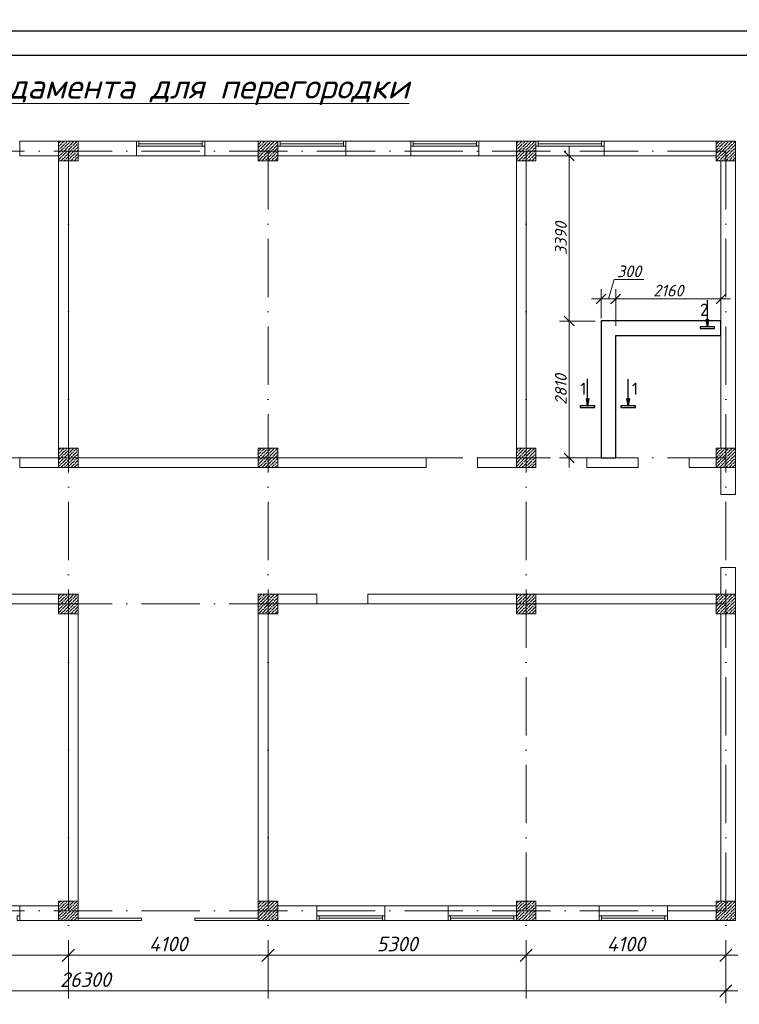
# Model space of a CAD drawing. Header units: millimetres. Extents: x 363306 to 7757304, y 1022887 to 1207196.
# Tile 124 of 256: x 892511 to 907289, y 1068692 to 1088906. Entities that reach past the tile are written whole.
import ezdxf
from ezdxf import colors
from ezdxf.entities.mleader import LeaderData, LeaderLine
from ezdxf.math import Vec2, Vec3

# ---------------------------------------------------------------- set-up
doc = ezdxf.new("R2010")
doc.units = ezdxf.units.MM
doc.linetypes.add('ACAD_ISO10W100', pattern=[18, 12, -3, 0, -3])
for name, color, linetype in [('0 @ 100', 7, 'Continuous'), ('kcd_tx', 7, 'Continuous'), ('O3SAD', 1, 'Continuous')]:
    doc.layers.add(name, color=color, linetype=linetype)
doc.layers.add('ACO-текст', color=7, linetype='Continuous', lineweight=20)
doc.styles.add('Arial', font='arial.ttf')
doc.styles.add('ISOCPEUR', font='isocpeur.TTF')
doc.styles.add('PDF ISOCPEUR Italic', font='isocpeui.ttf')
doc.styles.get("Standard").update_dxf_attribs({"font": 'isocpeui.ttf'})
doc.styles.add('ГОСТ 2.304', font='isocpeui.ttf')
doc.dimstyles.new('12121212', dxfattribs={"dimtxt": 200, "dimasz": 200, "dimexe": 200, "dimexo": 100, "dimgap": 100, "dimtad": 1, "dimdec": 0, "dimzin": 0, "dimdsep": 46, "dimtxsty": 'Standard', "dimblk": 'OBLIQUE', "dimcen": 200, "dimdle": 200, "dimclrd": 5, "dimclre": 5, "dimclrt": 5, "dimadec": 0, "dimazin": 0, "dimtfac": 1, "dimtdec": 0, "dimtofl": 0, "dimtmove": 1, "dimatfit": 3, "dimldrblk": 'OBLIQUE', "dimfxl": 0, "dimtolj": 1, "dimtzin": 0, "dimlwd": 9, "dimlwe": 9, "dimarcsym": 0})
doc.dimstyles.new('Санжар', dxfattribs={"dimtxt": 240, "dimasz": 200, "dimexe": 200, "dimexo": 200, "dimgap": 50, "dimtad": 1, "dimdec": 0, "dimtxsty": 'Standard', "dimblk": 'OBLIQUE', "dimcen": 2.5, "dimdle": 200, "dimclrd": 152, "dimclre": 152, "dimclrt": 152, "dimadec": 0, "dimazin": 0, "dimtfac": 1, "dimtdec": 0, "dimtmove": 0, "dimatfit": 3, "dimldrblk": 'OBLIQUE', "dimfxl": 0, "dimlwd": 0, "dimlwe": 0, "dimarcsym": 0})

# ---------------------------------------------------------------- blocks, each defined once
blk = doc.blocks.new('_Oblique')
at = {"color": 0, "linetype": 'ByBlock', "lineweight": -2}
blk.add_line((-0.5, -0.5), (0.5, 0.5), dxfattribs=at)
blk = doc.blocks.new('*D605')
at = {"color": 5, "lineweight": 9, "transparency": 16777216}
for p, q in [((893511, 1069917), (893511, 1069449)), ((897611, 1069917), (897611, 1069449)), ((897861, 1069699), (893261, 1069699))]:
    blk.add_line(p, q, dxfattribs=at)
at = {"layer": 'Defpoints', "color": 0, "lineweight": 25, "transparency": 16777216}
for p in [(893511, 1070017), (897611, 1070017), (893511, 1069699)]:
    blk.add_point(p, dxfattribs=at)
at = {"color": 5, "lineweight": 9, "transparency": 16777216, "xscale": 250, "yscale": 250, "zscale": 250, "rotation": 180}
blk.add_blockref('_Oblique', (893511, 1069699), dxfattribs=at)
at = {"color": 5, "lineweight": 9, "transparency": 16777216, "xscale": 250, "yscale": 250, "zscale": 250}
blk.add_blockref('_Oblique', (897611, 1069699), dxfattribs=at)
at = {"color": 5, "lineweight": 40, "transparency": 16777216, "insert": (895561, 1069929), "char_height": 300, "attachment_point": 5}
blk.add_mtext('\\A1;4100', dxfattribs=at)
blk = doc.blocks.new('*D606')
at = {"color": 5, "lineweight": 9, "transparency": 16777216}
for p, q in [((897611, 1069917), (897611, 1069449)), ((902911, 1069917), (902911, 1069449)), ((897361, 1069699), (903161, 1069699))]:
    blk.add_line(p, q, dxfattribs=at)
at = {"layer": 'Defpoints', "color": 0, "lineweight": 25, "transparency": 16777216}
for p in [(897611, 1070017), (902911, 1070017), (902911, 1069699)]:
    blk.add_point(p, dxfattribs=at)
at = {"color": 5, "lineweight": 9, "transparency": 16777216, "xscale": 250, "yscale": 250, "zscale": 250, "rotation": 180}
blk.add_blockref('_Oblique', (897611, 1069699), dxfattribs=at)
at = {"color": 5, "lineweight": 9, "transparency": 16777216, "xscale": 250, "yscale": 250, "zscale": 250}
blk.add_blockref('_Oblique', (902911, 1069699), dxfattribs=at)
at = {"color": 5, "lineweight": 40, "transparency": 16777216, "insert": (900261, 1069929), "char_height": 300, "attachment_point": 5}
blk.add_mtext('\\A1;5300', dxfattribs=at)
blk = doc.blocks.new('*D607')
at = {"color": 5, "lineweight": 9, "transparency": 16777216}
for p, q in [((902911, 1069917), (902911, 1069449)), ((907011, 1069917), (907011, 1069449)), ((902661, 1069699), (907261, 1069699))]:
    blk.add_line(p, q, dxfattribs=at)
at = {"layer": 'Defpoints', "color": 0, "lineweight": 25, "transparency": 16777216}
for p in [(902911, 1070017), (907011, 1070017), (907011, 1069699)]:
    blk.add_point(p, dxfattribs=at)
at = {"color": 5, "lineweight": 9, "transparency": 16777216, "xscale": 250, "yscale": 250, "zscale": 250, "rotation": 180}
blk.add_blockref('_Oblique', (902911, 1069699), dxfattribs=at)
at = {"color": 5, "lineweight": 9, "transparency": 16777216, "xscale": 250, "yscale": 250, "zscale": 250}
blk.add_blockref('_Oblique', (907011, 1069699), dxfattribs=at)
at = {"color": 5, "lineweight": 40, "transparency": 16777216, "insert": (904961, 1069929), "char_height": 300, "attachment_point": 5}
blk.add_mtext('\\A1;4100', dxfattribs=at)
blk = doc.blocks.new('*D608')
at = {"color": 5, "lineweight": 9, "transparency": 16777216}
for p, q in [((880711, 1069694), (880711, 1068718)), ((907011, 1069694), (907011, 1068718)), ((880461, 1068968), (907261, 1068968))]:
    blk.add_line(p, q, dxfattribs=at)
at = {"layer": 'Defpoints', "color": 0, "lineweight": 25, "transparency": 16777216}
for p in [(880711, 1069794), (907011, 1069794), (907011, 1068968)]:
    blk.add_point(p, dxfattribs=at)
at = {"color": 5, "lineweight": 9, "transparency": 16777216, "xscale": 250, "yscale": 250, "zscale": 250, "rotation": 180}
blk.add_blockref('_Oblique', (880711, 1068968), dxfattribs=at)
at = {"color": 5, "lineweight": 9, "transparency": 16777216, "xscale": 250, "yscale": 250, "zscale": 250}
blk.add_blockref('_Oblique', (907011, 1068968), dxfattribs=at)
at = {"color": 5, "lineweight": 40, "transparency": 16777216, "insert": (893861, 1069198), "char_height": 300, "attachment_point": 5}
blk.add_mtext('\\A1;26300', dxfattribs=at)
blk = doc.blocks.new('*D613')
at = {"color": 5, "lineweight": 9, "transparency": 16777216}
for p, q in [((890111, 1069917), (890111, 1069449)), ((893511, 1069917), (893511, 1069449)), ((893761, 1069699), (889861, 1069699))]:
    blk.add_line(p, q, dxfattribs=at)
at = {"layer": 'Defpoints', "color": 0, "lineweight": 25, "transparency": 16777216}
for p in [(890111, 1070017), (893511, 1070017), (890111, 1069699)]:
    blk.add_point(p, dxfattribs=at)
at = {"color": 5, "lineweight": 9, "transparency": 16777216, "xscale": 250, "yscale": 250, "zscale": 250, "rotation": 180}
blk.add_blockref('_Oblique', (890111, 1069699), dxfattribs=at)
at = {"color": 5, "lineweight": 9, "transparency": 16777216, "xscale": 250, "yscale": 250, "zscale": 250}
blk.add_blockref('_Oblique', (893511, 1069699), dxfattribs=at)
at = {"color": 5, "lineweight": 40, "transparency": 16777216, "insert": (891811, 1069929), "char_height": 300, "attachment_point": 5}
blk.add_mtext('\\A1;3400', dxfattribs=at)
blk = doc.blocks.new('*D762')
at = {"layer": 'Defpoints', "color": 0, "lineweight": 25, "transparency": 16777216}
for p in [(904751, 1083174), (906911, 1082720), (904751, 1082420)]:
    blk.add_point(p, dxfattribs=at)
at = {"layer": 'kcd_tx', "lineweight": 0, "transparency": 16777216}
for p, q in [((904751, 1082620), (904751, 1083374)), ((906911, 1082920), (906911, 1083374)), ((907111, 1083174), (904551, 1083174))]:
    blk.add_line(p, q, dxfattribs=at)
at = {"layer": 'kcd_tx', "lineweight": 0, "transparency": 16777216, "xscale": 200, "yscale": 200, "zscale": 200, "rotation": 180}
blk.add_blockref('_Oblique', (904751, 1083174), dxfattribs=at)
at = {"layer": 'kcd_tx', "lineweight": 0, "transparency": 16777216, "xscale": 200, "yscale": 200, "zscale": 200}
blk.add_blockref('_Oblique', (906911, 1083174), dxfattribs=at)
at = {"layer": 'kcd_tx', "lineweight": 30, "transparency": 16777216, "insert": (905831, 1083344), "char_height": 240, "attachment_point": 5, "bg_fill": 3, "box_fill_scale": 1.1, "bg_fill_color": 256, "bg_fill_true_color": 13158600, "bg_fill_transparency": 0}
blk.add_mtext('2160', dxfattribs=at)
blk = doc.blocks.new('*D763')
at = {"layer": 'Defpoints', "color": 0, "lineweight": 25, "transparency": 16777216}
for p in [(904451, 1083174), (904451, 1082576), (904751, 1082420)]:
    blk.add_point(p, dxfattribs=at)
at = {"layer": 'kcd_tx', "lineweight": 0, "transparency": 16777216}
for p, q in [((904601, 1083174), (904720, 1083569)), ((904720, 1083569), (905329, 1083569)), ((904451, 1082776), (904451, 1083374)), ((904751, 1082620), (904751, 1083374)), ((904951, 1083174), (904251, 1083174))]:
    blk.add_line(p, q, dxfattribs=at)
at = {"layer": 'kcd_tx', "lineweight": 0, "transparency": 16777216, "xscale": 200, "yscale": 200, "zscale": 200, "rotation": 180}
blk.add_blockref('_Oblique', (904451, 1083174), dxfattribs=at)
at = {"layer": 'kcd_tx', "lineweight": 0, "transparency": 16777216, "xscale": 200, "yscale": 200, "zscale": 200}
blk.add_blockref('_Oblique', (904751, 1083174), dxfattribs=at)
at = {"layer": 'kcd_tx', "lineweight": 30, "transparency": 16777216, "insert": (905025, 1083739), "char_height": 240, "attachment_point": 5, "bg_fill": 3, "box_fill_scale": 1.1, "bg_fill_color": 256, "bg_fill_true_color": 13158600, "bg_fill_transparency": 0}
blk.add_mtext('300', dxfattribs=at)
blk = doc.blocks.new('*D764')
at = {"layer": 'Defpoints', "color": 0, "lineweight": 25, "transparency": 16777216}
for p in [(904529, 1082720), (903795, 1079910), (904463, 1079910)]:
    blk.add_point(p, dxfattribs=at)
at = {"layer": 'kcd_tx', "lineweight": 0, "transparency": 16777216}
for p, q in [((903795, 1082920), (903795, 1079710)), ((904329, 1082720), (903595, 1082720)), ((904263, 1079910), (903595, 1079910))]:
    blk.add_line(p, q, dxfattribs=at)
at = {"layer": 'kcd_tx', "lineweight": 0, "transparency": 16777216, "xscale": 200, "yscale": 200, "zscale": 200}
for p, rotation in [((903795, 1082720), 90), ((903795, 1079910), 270)]:
    blk.add_blockref('_Oblique', p, dxfattribs=dict(at, rotation=rotation))
at = {"layer": 'kcd_tx', "lineweight": 30, "transparency": 16777216, "insert": (903625, 1081315), "char_height": 240, "attachment_point": 5, "rotation": 90, "bg_fill": 3, "box_fill_scale": 1.1, "bg_fill_color": 256, "bg_fill_true_color": 13158600, "bg_fill_transparency": 0}
blk.add_mtext('2810', dxfattribs=at)
blk = doc.blocks.new('*D617')
at = {"layer": 'Defpoints', "color": 0, "lineweight": 25, "transparency": 16777216}
for p in [(903795, 1086110), (904463, 1086110), (904529, 1082720)]:
    blk.add_point(p, dxfattribs=at)
at = {"layer": 'kcd_tx', "lineweight": 0, "transparency": 16777216}
for p, q in [((903795, 1082520), (903795, 1086310)), ((904263, 1086110), (903595, 1086110)), ((904329, 1082720), (903595, 1082720))]:
    blk.add_line(p, q, dxfattribs=at)
at = {"layer": 'kcd_tx', "lineweight": 0, "transparency": 16777216, "xscale": 200, "yscale": 200, "zscale": 200}
for p, rotation in [((903795, 1086110), 90), ((903795, 1082720), 270)]:
    blk.add_blockref('_Oblique', p, dxfattribs=dict(at, rotation=rotation))
at = {"layer": 'kcd_tx', "lineweight": 30, "transparency": 16777216, "insert": (903625, 1084415), "char_height": 240, "attachment_point": 5, "rotation": 90, "bg_fill": 3, "box_fill_scale": 1.1, "bg_fill_color": 256, "bg_fill_true_color": 13158600, "bg_fill_transparency": 0}
blk.add_mtext('3390', dxfattribs=at)

msp = doc.modelspace()

# ---------------------------------------------------------------- hatches: boundary and pattern name
at = {"lineweight": 0, "ltscale": 100, "true_color": 0x636466}
h = msp.add_hatch(dxfattribs=at)
h.set_pattern_fill('ANSI36', color=251, scale=15, style=0)
h.set_pattern_definition([(45, (-16150451.39, 10269240.25), (25.25697034, 92.60889125), [119.0625, -23.8125, 0, -23.8125])])
h.paths.add_polyline_path([(893711.159, 1086410.25), (893311.159, 1086410.25), (893311.159, 1086010.25), (893711.159, 1086010.25)])
h = msp.add_hatch(dxfattribs=at)
h.set_pattern_fill('ANSI36', color=251, scale=15, style=0)
h.set_pattern_definition([(45, (-16155151.39, 10269240.25), (25.25697034, 92.60889125), [119.0625, -23.8125, 0, -23.8125])])
h.paths.add_polyline_path([(897811.159, 1086410.25), (897411.159, 1086410.25), (897411.159, 1086010.25), (897811.159, 1086010.25)])
h = msp.add_hatch(dxfattribs=at)
h.set_pattern_fill('ANSI36', color=251, scale=15, style=0)
h.set_pattern_definition([(45, (-16141051.39, 10269240.25), (25.25697034, 92.60889125), [119.0625, -23.8125, 0, -23.8125])])
h.paths.add_polyline_path([(903111.159, 1086410.25), (902711.159, 1086410.25), (902711.159, 1086010.25), (903111.159, 1086010.25)])
h = msp.add_hatch(dxfattribs=at)
h.set_pattern_fill('ANSI36', color=251, scale=15, style=0)
h.set_pattern_definition([(45, (-16164951.39, 10269240.25), (25.25697034, 92.60889125), [119.0625, -23.8125, 0, -23.8125])])
h.paths.add_polyline_path([(907211.159, 1086410.25), (906811.159, 1086410.25), (906811.159, 1086010.25), (907211.159, 1086010.25)])
h = msp.add_hatch(dxfattribs=at)
h.set_pattern_fill('ANSI36', color=251, scale=15, style=0)
h.set_pattern_definition([(45, (-16150451.39, 10262940.25), (25.25697034, 92.60889125), [119.0625, -23.8125, 0, -23.8125])])
h.paths.add_polyline_path([(893711.159, 1080110.25), (893311.159, 1080110.25), (893311.159, 1079710.25), (893711.159, 1079710.25)])
h = msp.add_hatch(dxfattribs=at)
h.set_pattern_fill('ANSI36', color=251, scale=15, style=0)
h.set_pattern_definition([(45, (-16155151.39, 10262940.25), (25.25697034, 92.60889125), [119.0625, -23.8125, 0, -23.8125])])
h.paths.add_polyline_path([(897811.159, 1080110.25), (897411.159, 1080110.25), (897411.159, 1079710.25), (897811.159, 1079710.25)])
h = msp.add_hatch(dxfattribs=at)
h.set_pattern_fill('ANSI36', color=251, scale=15, style=0)
h.set_pattern_definition([(45, (-16160251.39, 10262940.25), (25.25697034, 92.60889125), [119.0625, -23.8125, 0, -23.8125])])
h.paths.add_polyline_path([(903111.159, 1080110.25), (902711.159, 1080110.25), (902711.159, 1079710.25), (903111.159, 1079710.25)])
h = msp.add_hatch(dxfattribs=at)
h.set_pattern_fill('ANSI36', color=251, scale=15, style=0)
h.set_pattern_definition([(45, (-16164951.39, 10262940.25), (25.25697034, 92.60889125), [119.0625, -23.8125, 0, -23.8125])])
h.paths.add_polyline_path([(907211.159, 1080110.25), (906811.159, 1080110.25), (906811.159, 1079710.25), (907211.159, 1079710.25)])
h = msp.add_hatch(dxfattribs=at)
h.set_pattern_fill('ANSI36', color=251, scale=15, style=0)
h.set_pattern_definition([(45, (-16150451.39, 10259940.25), (25.25697034, 92.60889125), [119.0625, -23.8125, 0, -23.8125])])
h.paths.add_polyline_path([(893711.159, 1077110.25), (893311.159, 1077110.25), (893311.159, 1076710.25), (893711.159, 1076710.25)])
h = msp.add_hatch(dxfattribs=at)
h.set_pattern_fill('ANSI36', color=251, scale=15, style=0)
h.set_pattern_definition([(45, (-16155151.39, 10259940.25), (25.25697034, 92.60889125), [119.0625, -23.8125, 0, -23.8125])])
h.paths.add_polyline_path([(897811.159, 1077110.25), (897411.159, 1077110.25), (897411.159, 1076710.25), (897811.159, 1076710.25)])
h = msp.add_hatch(dxfattribs=at)
h.set_pattern_fill('ANSI36', color=251, scale=15, style=0)
h.set_pattern_definition([(45, (-16141051.39, 10259940.25), (25.25697034, 92.60889125), [119.0625, -23.8125, 0, -23.8125])])
h.paths.add_polyline_path([(903111.159, 1077110.25), (902711.159, 1077110.25), (902711.159, 1076710.25), (903111.159, 1076710.25)])
h = msp.add_hatch(dxfattribs=at)
h.set_pattern_fill('ANSI36', color=251, scale=15, style=0)
h.set_pattern_definition([(45, (-16164951.39, 10259940.25), (25.25697034, 92.60889125), [119.0625, -23.8125, 0, -23.8125])])
h.paths.add_polyline_path([(907211.159, 1077110.25), (906811.159, 1077110.25), (906811.159, 1076710.25), (907211.159, 1076710.25)])
h = msp.add_hatch(dxfattribs=at)
h.set_pattern_fill('ANSI36', color=251, scale=15, style=0)
h.set_pattern_definition([(45, (-16150451.39, 10253640.25), (25.25697034, 92.60889125), [119.0625, -23.8125, 0, -23.8125])])
h.paths.add_polyline_path([(893711.159, 1070810.25), (893311.159, 1070810.25), (893311.159, 1070410.25), (893711.159, 1070410.25)])
h = msp.add_hatch(dxfattribs=at)
h.set_pattern_fill('ANSI36', color=251, scale=15, style=0)
h.set_pattern_definition([(45, (-16155151.39, 10253640.25), (25.25697034, 92.60889125), [119.0625, -23.8125, 0, -23.8125])])
h.paths.add_polyline_path([(897811.159, 1070810.25), (897411.159, 1070810.25), (897411.159, 1070410.25), (897811.159, 1070410.25)])
h = msp.add_hatch(dxfattribs=at)
h.set_pattern_fill('ANSI36', color=251, scale=15, style=0)
h.set_pattern_definition([(45, (-16141051.39, 10253640.25), (25.25697034, 92.60889125), [119.0625, -23.8125, 0, -23.8125])])
h.paths.add_polyline_path([(903111.159, 1070810.25), (902711.159, 1070810.25), (902711.159, 1070410.25), (903111.159, 1070410.25)])
h = msp.add_hatch(dxfattribs=at)
h.set_pattern_fill('ANSI36', color=251, scale=15, style=0)
h.set_pattern_definition([(45, (-16164951.39, 10253640.25), (25.25697034, 92.60889125), [119.0625, -23.8125, 0, -23.8125])])
h.paths.add_polyline_path([(907211.159, 1070810.25), (906811.159, 1070810.25), (906811.159, 1070410.25), (907211.159, 1070410.25)])

# ---------------------------------------------------------------- linework, layer by layer
at = {"color": 251, "lineweight": 0, "ltscale": 100, "true_color": 0x636466}
for p, q in [((894911.159, 1086410.25), (892511.159, 1086410.25)), ((892511.159, 1086410.25), (892511.159, 1086110.25)), ((894911.159, 1086410.25), (894911.159, 1086110.25)), ((896261.159, 1086410.25), (894961.159, 1086410.25)), ((896261.159, 1086360.25), (894961.159, 1086360.25)), ((896261.159, 1086310.25), (894961.159, 1086310.25)), ((897811.159, 1086410.25), (896311.159, 1086410.25)), ((896311.159, 1086410.25), (896311.159, 1086110.25)), ((897811.159, 1086410.25), (897811.159, 1086010.25)), ((899161.159, 1086410.25), (897861.159, 1086410.25)), ((899161.159, 1086360.25), (897861.159, 1086360.25)), ((899161.159, 1086310.25), (897861.159, 1086310.25)), ((900541.159, 1086410.25), (899211.159, 1086410.25)), ((899211.159, 1086410.25), (899211.159, 1086110.25)), ((900541.159, 1086410.25), (900541.159, 1086110.25)), ((901891.159, 1086410.25), (900541.159, 1086410.25)), ((901891.159, 1086360.25), (900591.159, 1086360.25)), ((901891.159, 1086310.25), (900591.159, 1086310.25)), ((903111.159, 1086410.25), (901941.159, 1086410.25)), ((901941.159, 1086410.25), (901941.159, 1086110.25)), ((903111.159, 1086110.25), (903111.159, 1086410.25)), ((904461.159, 1086410.25), (903111.159, 1086410.25)), ((904461.159, 1086360.25), (903161.159, 1086360.25)), ((904461.159, 1086310.25), (903161.159, 1086310.25)), ((907211.159, 1086410.25), (904511.159, 1086410.25)), ((904511.159, 1086110.25), (904511.159, 1086410.25)), ((907211.159, 1079160.25), (907211.159, 1086410.25)), ((893311.159, 1086110.25), (892511.159, 1086110.25)), ((894911.159, 1086110.25), (893711.159, 1086110.25)), ((896311.159, 1086110.25), (894911.159, 1086110.25)), ((896311.159, 1086110.25), (894911.159, 1086110.25)), ((897411.159, 1086110.25), (896311.159, 1086110.25)), ((899211.159, 1086110.25), (897811.159, 1086110.25)), ((899211.159, 1086110.25), (897811.159, 1086110.25)), ((900541.159, 1086110.25), (899211.159, 1086110.25)), ((901941.159, 1086110.25), (900541.159, 1086110.25)), ((902711.159, 1086110.25), (901941.159, 1086110.25)), ((902711.159, 1080110.25), (902711.159, 1086110.25)), ((904511.159, 1086110.25), (903111.159, 1086110.25)), ((906811.159, 1086110.25), (904511.159, 1086110.25)), ((893311.159, 1080110.25), (893311.159, 1086010.25)), ((893511.159, 1080110.25), (893511.159, 1086010.25)), ((902911.159, 1080110.25), (902911.159, 1086010.25)), ((906911.159, 1080110.25), (906911.159, 1086010.25)), ((893311.159, 1079910.25), (892511.159, 1079910.25)), ((892511.159, 1079710.25), (892511.159, 1079910.25)), ((897411.159, 1079910.25), (893711.159, 1079910.25)), ((900861.159, 1079910.25), (897811.159, 1079910.25)), ((900861.159, 1079710.25), (900861.159, 1079910.25)), ((902711.159, 1079910.25), (901911.159, 1079910.25)), ((901911.159, 1079710.25), (901911.159, 1079910.25)), ((904161.159, 1079910.25), (905211.159, 1079910.25)), ((904161.159, 1079910.25), (904161.159, 1079710.25)), ((905211.159, 1079910.25), (905211.159, 1079710.25)), ((905211.159, 1079710.25), (905211.159, 1079910.25)), ((906261.159, 1079910.25), (906811.159, 1079910.25)), ((906261.159, 1079710.25), (906261.159, 1079910.25)), ((900861.159, 1079710.25), (892511.159, 1079710.25)), ((902741.159, 1079710.25), (901911.159, 1079710.25)), ((904161.159, 1079710.25), (905211.159, 1079710.25)), ((906261.159, 1079710.25), (906811.159, 1079710.25)), ((906911.159, 1079160.25), (906911.159, 1079710.25)), ((907211.159, 1079160.25), (906911.159, 1079160.25)), ((906911.159, 1077110.25), (906911.159, 1077660.25)), ((907211.159, 1077660.25), (906911.159, 1077660.25)), ((907211.159, 1070410.25), (907211.159, 1077660.25)), ((893711.159, 1077110.25), (886161.159, 1077110.25)), ((898611.159, 1077110.25), (897411.159, 1077110.25)), ((897411.159, 1077110.25), (897411.159, 1070810.25)), ((898611.159, 1076910.25), (898611.159, 1077110.25)), ((906811.159, 1077110.25), (899661.159, 1077110.25)), ((899661.159, 1076910.25), (899661.159, 1077110.25)), ((893311.159, 1076910.25), (890311.159, 1076910.25)), ((898611.159, 1076910.25), (897811.159, 1076910.25)), ((902711.159, 1076910.25), (899661.159, 1076910.25)), ((906811.159, 1076910.25), (903111.159, 1076910.25)), ((893511.159, 1076710.25), (893511.159, 1070810.25)), ((893711.159, 1076710.25), (893711.159, 1070810.25)), ((897611.159, 1076710.25), (897611.159, 1070810.25)), ((906911.159, 1070810.25), (906911.159, 1076710.25)), ((892511.159, 1070710.25), (891111.159, 1070710.25)), ((892511.159, 1070710.25), (893311.159, 1070710.25)), ((892511.159, 1070710.25), (892511.159, 1070410.25)), ((897811.159, 1070710.25), (898611.159, 1070710.25)), ((898611.159, 1070710.25), (898611.159, 1070410.25)), ((898611.159, 1070710.25), (900011.159, 1070710.25)), ((900011.159, 1070710.25), (900011.159, 1070410.25)), ((900011.159, 1070710.25), (901311.159, 1070710.25)), ((901311.159, 1070710.25), (901311.159, 1070410.25)), ((901311.159, 1070710.25), (902711.159, 1070710.25)), ((902711.159, 1070710.25), (902711.159, 1070410.25)), ((903111.159, 1070710.25), (904411.159, 1070710.25)), ((904411.159, 1070710.25), (904411.159, 1070410.25)), ((904411.159, 1070710.25), (905811.159, 1070710.25)), ((905811.159, 1070710.25), (905811.159, 1070410.25)), ((905811.159, 1070710.25), (906811.159, 1070710.25)), ((892511.159, 1070410.25), (893711.159, 1070410.25)), ((895011.159, 1070460.25), (893711.159, 1070460.25)), ((895011.159, 1070410.25), (893711.159, 1070410.25)), ((895011.159, 1070460.25), (895011.159, 1070410.25)), ((896111.159, 1070460.25), (896111.159, 1070410.25)), ((897411.159, 1070460.25), (896111.159, 1070460.25)), ((897411.159, 1070410.25), (896111.159, 1070410.25)), ((897811.159, 1070410.25), (898611.159, 1070410.25)), ((898661.159, 1070510.25), (899961.159, 1070510.25)), ((898661.159, 1070460.25), (899961.159, 1070460.25)), ((898661.159, 1070410.25), (899961.159, 1070410.25)), ((900011.159, 1070410.25), (901311.159, 1070410.25)), ((901361.159, 1070510.25), (902661.159, 1070510.25)), ((901361.159, 1070460.25), (902661.159, 1070460.25)), ((901361.159, 1070410.25), (902661.159, 1070410.25)), ((903111.159, 1070410.25), (904411.159, 1070410.25)), ((904461.159, 1070510.25), (905761.159, 1070510.25)), ((904461.159, 1070460.25), (905761.159, 1070460.25)), ((904461.159, 1070410.25), (905761.159, 1070410.25)), ((905811.159, 1070410.25), (906811.159, 1070410.25))]:
    msp.add_line(p, q, dxfattribs=at)
at = {"color": 1, "linetype": 'ACAD_ISO10W100', "lineweight": 9, "ltscale": 100}
for p, q in [((907011.159, 1086210.25), (878692.422, 1086210.25)), ((893511.159, 1086210.25), (893511.159, 1068691.885)), ((897611.159, 1086210.25), (897611.159, 1068691.885)), ((902911.159, 1086210.25), (902911.159, 1068691.885)), ((907011.159, 1086210.25), (907011.159, 1068691.885)), ((907011.159, 1079910.25), (878692.422, 1079910.25)), ((907011.159, 1076910.25), (878692.422, 1076910.25)), ((907011.159, 1070610.25), (878692.422, 1070610.25))]:
    msp.add_line(p, q, dxfattribs=at)
at = {"color": 244, "linetype": 'Continuous', "lineweight": 25, "ltscale": 50, "true_color": 0x991b1e}
for p, q in [((906632.51, 1082600.316), (906607.592, 1082750.578)), ((906607.592, 1082750.578), (906657.87, 1082750.504)), ((906657.87, 1082750.504), (906632.51, 1082600.316)), ((906482.51, 1082600.537), (906482.458, 1082565.537)), ((906482.458, 1082565.537), (906782.458, 1082565.095)), ((906782.509, 1082600.095), (906482.51, 1082600.537)), ((906782.458, 1082565.095), (906782.509, 1082600.095)), ((904172.51, 1080980.316), (904147.592, 1081130.578)), ((904147.592, 1081130.578), (904197.87, 1081130.504)), ((904197.87, 1081130.504), (904172.51, 1080980.316)), ((905007.066, 1080979.085), (904982.149, 1081129.347)), ((904982.149, 1081129.347), (905032.427, 1081129.273)), ((905032.427, 1081129.273), (905007.066, 1080979.085)), ((904022.51, 1080980.537), (904022.458, 1080945.537)), ((904022.458, 1080945.537), (904322.458, 1080945.095)), ((904322.509, 1080980.095), (904022.51, 1080980.537)), ((904322.458, 1080945.095), (904322.509, 1080980.095)), ((904857.066, 1080979.307), (904857.015, 1080944.307)), ((904857.015, 1080944.307), (905157.014, 1080943.864)), ((905157.066, 1080978.864), (904857.066, 1080979.307)), ((905157.014, 1080943.864), (905157.066, 1080978.864))]:
    msp.add_line(p, q, dxfattribs=at)
at = {"lineweight": 30}
msp.add_lwpolyline([(877706.348, 1088178.072), (917206.348, 1088178.072), (917206.348, 1059478.072), (877706.348, 1059478.072)], close=True, dxfattribs=at)
at = {"color": 251, "lineweight": 0, "ltscale": 100, "true_color": 0x636466}
for points in [[(893311.159, 1086010.25), (893711.159, 1086010.25), (893711.159, 1086410.25), (893311.159, 1086410.25)], [(894911.159, 1086310.25), (894961.159, 1086310.25), (894961.159, 1086410.25), (894911.159, 1086410.25)], [(896311.159, 1086310.25), (896261.159, 1086310.25), (896261.159, 1086410.25), (896311.159, 1086410.25)], [(897411.159, 1086010.25), (897811.159, 1086010.25), (897811.159, 1086410.25), (897411.159, 1086410.25)], [(897811.159, 1086310.25), (897861.159, 1086310.25), (897861.159, 1086410.25), (897811.159, 1086410.25)], [(899211.159, 1086310.25), (899161.159, 1086310.25), (899161.159, 1086410.25), (899211.159, 1086410.25)], [(901941.159, 1086310.25), (901891.159, 1086310.25), (901891.159, 1086410.25), (901941.159, 1086410.25)], [(902711.159, 1086010.25), (903111.159, 1086010.25), (903111.159, 1086410.25), (902711.159, 1086410.25)], [(904511.159, 1086310.25), (904461.159, 1086310.25), (904461.159, 1086410.25), (904511.159, 1086410.25)], [(906811.159, 1086010.25), (907211.159, 1086010.25), (907211.159, 1086410.25), (906811.159, 1086410.25)], [(893311.159, 1079710.25), (893711.159, 1079710.25), (893711.159, 1080110.25), (893311.159, 1080110.25)], [(897411.159, 1079710.25), (897811.159, 1079710.25), (897811.159, 1080110.25), (897411.159, 1080110.25)], [(902711.159, 1079710.25), (903111.159, 1079710.25), (903111.159, 1080110.25), (902711.159, 1080110.25)], [(906811.159, 1079710.25), (907211.159, 1079710.25), (907211.159, 1080110.25), (906811.159, 1080110.25)], [(893311.159, 1076710.25), (893711.159, 1076710.25), (893711.159, 1077110.25), (893311.159, 1077110.25)], [(897411.159, 1076710.25), (897811.159, 1076710.25), (897811.159, 1077110.25), (897411.159, 1077110.25)], [(902711.159, 1076710.25), (903111.159, 1076710.25), (903111.159, 1077110.25), (902711.159, 1077110.25)], [(906811.159, 1076710.25), (907211.159, 1076710.25), (907211.159, 1077110.25), (906811.159, 1077110.25)], [(893311.159, 1070410.25), (893711.159, 1070410.25), (893711.159, 1070810.25), (893311.159, 1070810.25)], [(897411.159, 1070410.25), (897811.159, 1070410.25), (897811.159, 1070810.25), (897411.159, 1070810.25)], [(902711.159, 1070410.25), (903111.159, 1070410.25), (903111.159, 1070810.25), (902711.159, 1070810.25)], [(906811.159, 1070410.25), (907211.159, 1070410.25), (907211.159, 1070810.25), (906811.159, 1070810.25)], [(892511.159, 1070510.25), (892461.159, 1070510.25), (892461.159, 1070410.25), (892511.159, 1070410.25)], [(898611.159, 1070510.25), (898661.159, 1070510.25), (898661.159, 1070410.25), (898611.159, 1070410.25)], [(900011.159, 1070510.25), (899961.159, 1070510.25), (899961.159, 1070410.25), (900011.159, 1070410.25)], [(901311.159, 1070510.25), (901361.159, 1070510.25), (901361.159, 1070410.25), (901311.159, 1070410.25)], [(902711.159, 1070510.25), (902661.159, 1070510.25), (902661.159, 1070410.25), (902711.159, 1070410.25)], [(904411.159, 1070510.25), (904461.159, 1070510.25), (904461.159, 1070410.25), (904411.159, 1070410.25)], [(905811.159, 1070510.25), (905761.159, 1070510.25), (905761.159, 1070410.25), (905811.159, 1070410.25)]]:
    msp.add_lwpolyline(points, close=True, dxfattribs=at)
for points in [[(900541.159, 1086410.25), (900541.159, 1086310.25), (900591.159, 1086310.25), (900591.159, 1086410.25)], [(903111.159, 1086410.25), (903111.159, 1086410.25), (903111.159, 1086310.25), (903161.159, 1086310.25), (903161.159, 1086410.25)], [(893711.159, 1070410.25), (893711.159, 1070410.25)], [(897411.159, 1070410.25), (897411.159, 1070410.25)], [(903111.159, 1070410.25), (903111.159, 1070410.25)]]:
    msp.add_lwpolyline(points, dxfattribs=at)
at = {"color": 244, "linetype": 'Continuous', "lineweight": 25, "ltscale": 50, "true_color": 0x991b1e}
for points in [[(906632.51, 1082600.316), (906633.321, 1083150.315)], [(904172.51, 1080980.316), (904173.321, 1081530.315)], [(905007.066, 1080979.085), (905007.877, 1081529.084)]]:
    msp.add_lwpolyline(points, dxfattribs=at)
at = {"lineweight": 30, "ltscale": 100}
msp.add_lwpolyline([(906911.159, 1082420.25), (906911.159, 1082720.25), (904451.159, 1082720.25), (904451.159, 1079910.25), (904751.159, 1079910.25), (904751.159, 1082420.25), (906911.159, 1082420.25)], dxfattribs=at)
at = {"layer": 'O3SAD', "color": 1}
msp.add_lwpolyline([(875706.348, 1088678.072), (917706.348, 1088678.072), (917706.348, 1058978.072), (875706.348, 1058978.072)], close=True, dxfattribs=at)

# ---------------------------------------------------------------- texts
at = {"color": 116, "lineweight": 0, "true_color": 0x136734, "insert": (883892.483, 1087785.858), "char_height": 500, "width": 18765.00851, "attachment_point": 1, "style": 'Arial'}
msp.add_mtext('\\pi1602.2;{\\fISOCPEUR|b0|i1|c204|p34;\\L\\C256;\\c0;План ленточного фундамента для перегородки }', dxfattribs=at)
at = {"linetype": 'Continuous', "lineweight": 25, "ltscale": 50, "char_height": 250, "width": 225, "attachment_point": 1}
for s, insert in [('{\\fISOCPEUR|b0|i0|c204|p34;2}', (906482.842, 1083075.5)), ('\\fISOCPEUR|b0|i0|c0|p34;\\W1.0000000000;\\T1.0000000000;\\o\\l1', (904022.842, 1081455.5)), ('\\fISOCPEUR|b0|i0|c0|p34;\\W1.0000000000;\\T1.0000000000;\\o\\l1', (905082.767, 1081454.121))]:
    msp.add_mtext(s, dxfattribs=dict(at, insert=insert))
at = {"layer": '0 @ 100', "color": 7, "insert": (761996.908, 1075986.433), "char_height": 318.940213, "width": 19697.5359, "attachment_point": 4, "style": 'ГОСТ 2.304'}
msp.add_mtext('\\pi5457.36288;{\\fISOCPEUR|b1|i1|c204|p34;Характеристика участка строительства:\\P\\pi0;\\P}Расчетная зимняя температура воздух 15 °С.\\PСкоростной напор ветра   - 38кг/м2.\\PВес снегового покрова    - 50кг/м2.\\PКлассификация зданий по функциональной пожарной опасности - Ф 4.1 \\PКоэффициент надежности по назначению - 0.95\\P\\P^IПроектом разработано подъёмник для мало мобильных граждан населения грузоподъемностью 250 кг. скоростью 0,25 см/с. Двери шахт подъёмника противопожарные с пределом огнестойкости El 30. Подъёмники оборудованы кабинами габаритами 1500х1500 мм, ширина дверей кабины обеспечивает проезд инвалидной коляски. Для экстренных случаев подъёмник оснащен дополнительным аккумулятором и механическим спуском для безопасного спуска пассажира в нулевую отметку. Так же в дверях подъёмника установлены замки датчики которые открываются с ключевыми картами, чтобы открыть двери подъёмника.\\P^IС внешней и внутренней стороны наружных стен предусмотрено обшивка из аквапанелей толщиной 12,5мм с утеплением из минераловатной ваты на кварцевой основе, А =0,040 Вт/мС, толщиной 100мм. (по теплотехническому расчету). Наружная отделка из органическое стекло.\\P^IПодрядчик обязан предоставить заказчику сертификаты соответствия и пожарной безопасности на фасадную систему и все применяемые в данной системе материалы и изделия.\\PКонструкции, изделия и материалы применены по действующим стандартам, ТУ, сертификатам. На путях эвакуации используются отделочные материалы, соответствующие требованиям п. 5.25 ШНК 2.01.02-04.\\PОтделка стен с внутренней стороны окраска водоэмульсионными красками светлых тонов. Во внутренней и наружной отделке использованы современные отделочные материалы используемые на территории Республики Узбекистан.\\P^IКрыша - скатная из металлических профилированных листов с полимерными покрытиями с обеих сторон толщ.0,55мм по металлическим конструкциям.\\P^IПо периметру наружных стен устраивается бетонная отмостка. Бетон кл.В 7,5 шириной 1000 мм, толщиной 50 мм по гравийному основанию толщиной 100 мм -150 мм.\\P^IВсе строительно-монтажные работы вести согласно указаний соответствующих строительных норм и проекта производства работ (П.П.Р.) на основании ШНК 3.01.01 - 03 и КМК 3.01.02 - 00.', dxfattribs=at)
at = {"layer": 'ACO-текст', "insert": (672490.308, 1084593.003), "char_height": 300, "width": 19682.58846, "attachment_point": 1, "style": 'PDF ISOCPEUR Italic'}
msp.add_mtext('\\pi-600,l900,t900;{\\H1.1429x;\\C0;Примечание:}\\P1.^IОбщие указания и грунтовые условия смотри на листе КP-7. \\P2.^IСоединения пересечений стержней арматуры выполнять вязаными стальной  отожженной проволокой d=0.8-1.0мм.\\P3.^IСтыки арматуры должны иметь длину перепуска  L=600мм для d=16А400, L=800мм для d=20А400, L=900мм для d=22А400 \\P4.^IСтыки стержней внахлестку должны располагаться вразбежку. При этом площадь сечения рабочих стержней, стыкуемых в одном месте, должна быть не более 50% общей плошади сечения арматуры. \\P5.^IУказания по выполнению арматурных, опалубочных, бетонных работ, допуски при установке арматуры и опалубки, устройству рабочих швов, уходу за бетоном см. КМК 3.03.01-98.', dxfattribs=at)

# ---------------------------------------------------------------- dimensions: what is measured, and where the dimension line sits
at = {"color": 12, "lineweight": 40}
for base, p1, p2, picture, middle in [((890111.159, 1069698.676), (893511.159, 1070017.162), (890111.159, 1070017.162), '*D613', (891811.159, 1069928.676)), ((893511.159, 1069698.676), (897611.159, 1070017.162), (893511.159, 1070017.162), '*D605', (895561.159, 1069928.676))]:
    dim = msp.add_linear_dim(base=base, p1=p1, p2=p2, angle=180, dimstyle='12121212', override={"dimtxt": 300, "dimasz": 250, "dimexe": 250, "dimgap": 80, "dimdle": 250}, dxfattribs=at)
    dim.commit()
    dim.dimension.update_dxf_attribs({"geometry": picture, "text_midpoint": middle})
for base, p1, p2, picture, middle in [((902911.159, 1069698.676), (897611.159, 1070017.162), (902911.159, 1070017.162), '*D606', (900261.159, 1069928.676)), ((907011.159, 1069698.676), (902911.159, 1070017.162), (907011.159, 1070017.162), '*D607', (904961.159, 1069928.676)), ((907011.159, 1068968.483), (880711.159, 1069793.924), (907011.159, 1069793.924), '*D608', (893861.159, 1069198.483))]:
    dim = msp.add_linear_dim(base=base, p1=p1, p2=p2, dimstyle='12121212', override={"dimtxt": 300, "dimasz": 250, "dimexe": 250, "dimgap": 80, "dimdle": 250}, dxfattribs=at)
    dim.commit()
    dim.dimension.update_dxf_attribs({"geometry": picture, "text_midpoint": middle})

# ---------------------------------------------------------------- next in the draw order: dimensions: what is measured, and where the dimension line sits
at = {"layer": 'kcd_tx', "color": 18, "lineweight": 30, "true_color": 0x000000}
dim = msp.add_linear_dim(base=(904751.159, 1083174.189), p1=(906911.159, 1082720.25), p2=(904751.159, 1082420.25), dimstyle='Санжар', override={"dimclrd": 256, "dimclre": 256, "dimclrt": 256, "dimtmove": 1, "dimfxl": 0.18, "dimtfill": 1, "dimarcsym": 2}, dxfattribs=at)
dim.commit()
dim.dimension.update_dxf_attribs({"geometry": '*D762', "text_midpoint": (905831.159, 1083344.189)})

# ---------------------------------------------------------------- next in the draw order: dimensions: what is measured, and where the dimension line sits
dim = msp.add_linear_dim(base=(904451.159, 1083174.189), p1=(904751.159, 1082420.25), p2=(904451.159, 1082575.93), dimstyle='Санжар', override={"dimclrd": 256, "dimclre": 256, "dimclrt": 256, "dimtmove": 1, "dimfxl": 0.18, "dimtfill": 1, "dimarcsym": 2}, dxfattribs=at)
dim.commit()
dim.dimension.update_dxf_attribs({"geometry": '*D763', "text_midpoint": (904769.659, 1083739.189)})

# ---------------------------------------------------------------- next in the draw order: dimensions: what is measured, and where the dimension line sits
dim = msp.add_linear_dim(base=(903794.777, 1079910.25), p1=(904528.584, 1082720.25), p2=(904463.304, 1079910.25), angle=90, dimstyle='Санжар', override={"dimclrd": 256, "dimclre": 256, "dimclrt": 256, "dimtmove": 1, "dimfxl": 0.18, "dimtfill": 1, "dimarcsym": 2}, dxfattribs=at)
dim.commit()
dim.dimension.update_dxf_attribs({"geometry": '*D764', "text_midpoint": (903624.777, 1081315.25)})

# ---------------------------------------------------------------- next in the draw order: dimensions: what is measured, and where the dimension line sits
dim = msp.add_linear_dim(base=(903794.777, 1086110.25), p1=(904528.584, 1082720.25), p2=(904463.304, 1086110.25), angle=270, dimstyle='Санжар', override={"dimclrd": 256, "dimclre": 256, "dimclrt": 256, "dimtmove": 1, "dimfxl": 0.18, "dimtfill": 1, "dimarcsym": 2}, dxfattribs=at)
dim.commit()
dim.dimension.update_dxf_attribs({"geometry": '*D617', "text_midpoint": (903624.777, 1084415.25)})

# ---------------------------------------------------------------- next in the draw order: leaders
ml = msp.add_multileader_mtext('Standard')
ml.set_content('{\\fISOCPEUR|b0|i1|c204|p34;\\C5;Ст-7}', color=256, style='ISOCPEUR')
ml.set_leader_properties()
ml.build(insert=Vec2(0, 0))
ml.multileader.update_dxf_attribs({"text_left_attachment_type": 6, "text_right_attachment_type": 6, "dogleg_length": 0.208, "arrow_head_size": 187.5, "scale": 100})
ctx = ml.context
ctx.base_point, ctx.scale, ctx.char_height, ctx.arrow_head_size, ctx.landing_gap_size, ctx.plane_origin = Vec3(932045.727, 1079841.82), 100, 200, 187.5, 0, Vec3(928479.711, 1078204.207)
ctx.left_attachment, ctx.right_attachment, ctx.text_align_type = 6, 6, 1
notes = []
notes.append((ctx, [(0, (1, 1, 0), (932684.425, 1079841.82), (-1, 0), 20.819, [(1, [(932684.425, 1079841.82), (933062.268, 1079237.041), (933062.268, 1079237.041)], 0, [])])]))
ctx.mtext.insert, ctx.mtext.width, ctx.mtext.alignment, ctx.mtext.flow_direction = Vec3(932354.667, 1080081.82), 601.21212, 2, 5
for ctx, leaders in notes:
    for number, flags, end, landing, length, lines in leaders:
        leader = LeaderData()
        leader.index, (leader.has_last_leader_line, leader.has_dogleg_vector, leader.attachment_direction) = number, flags
        leader.last_leader_point, leader.dogleg_vector, leader.dogleg_length = Vec3(end), Vec3(landing), length
        for number, points, colour, breaks in lines:
            line = LeaderLine()
            line.index, line.vertices, line.color, line.breaks = number, Vec3.list(points), colors.encode_raw_color(colour), breaks
            leader.lines.append(line)
        ctx.leaders.append(leader)

doc.saveas('drawing.dxf')
